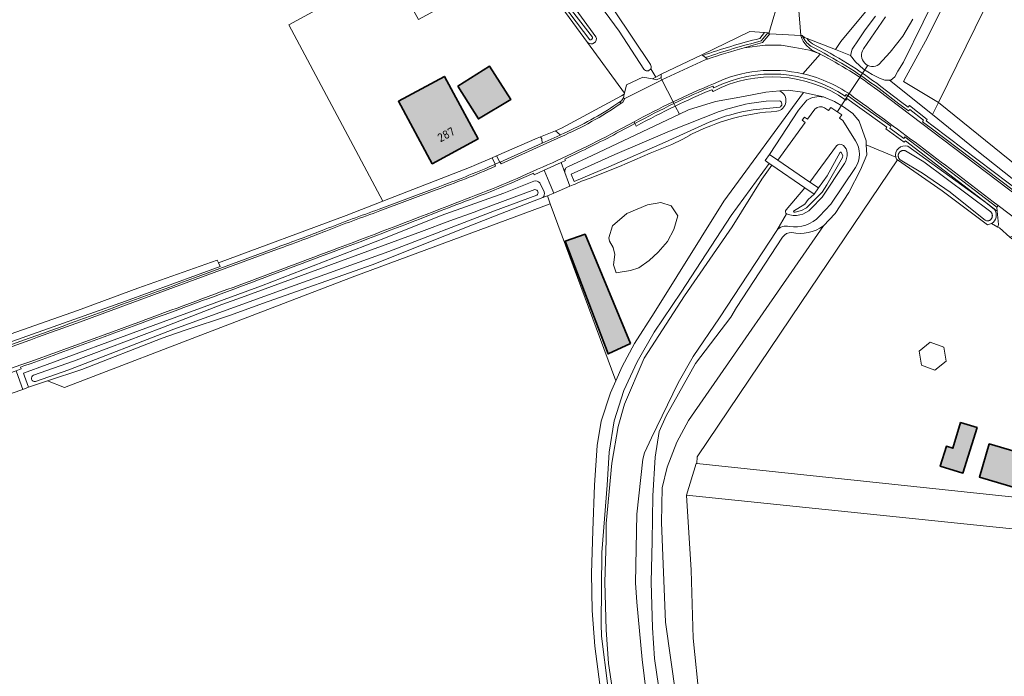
# Model space of a CAD drawing. Header units: metres. Extents: x 200031 to 204075, y 460125 to 464703.
# Tile 40 of 178: x 201905 to 202111, y 462352 to 462490. Entities that reach past the tile are written whole.
import ezdxf
from ezdxf.enums import TextEntityAlignment as Align

# ---------------------------------------------------------------- set-up
doc = ezdxf.new("R2010")
doc.units = ezdxf.units.M
doc.header["$LTSCALE"] = 2
for name, color, linetype, lineweight in [('B-WE-GR-BOS_LOOF-GV', 253, 'Continuous', 13), ('B-WE-GR-BOUWLAND-GV', 253, 'Continuous', 13), ('B-WE-GR-GRAS-GV', 253, 'Continuous', 13), ('B-WE-KW-KUNSTWERK_DUIKER-G', 253, 'Continuous', 18), ('B-WE-KW-KUNSTWERK_STUW-GV', 253, 'Continuous', 18), ('B-WE-OG-BEBOUWING-GV', 253, 'Continuous', 35), ('B-WE-OG-BEBOUWING-T18', 253, 'Continuous', 18), ('B-WE-OG-BEBOUWING_LUIFEL-GV', 253, 'Continuous', 18), ('B-WE-OG-TERREIN_CULTUURSCHEIDING-GV', 253, 'Continuous', 18), ('B-WE-OG-TERREIN_ERF-GV', 253, 'Continuous', 18), ('B-WE-OG-WATER-GV', 253, 'Continuous', 18), ('B-WE-OG-WATER_GREPPEL-GV', 253, 'Continuous', 18), ('B-WE-OG-WATER_MEER-GV', 253, 'Continuous', 18), ('B-WE-OG-WATER_SLOOT-GV', 253, 'Continuous', 18), ('B-WE-OG-WEG-GV', 253, 'Continuous', 18), ('B-WE-VH-ONVERHARD-GV', 253, 'Continuous', 18), ('B-WE-VH-VERHARDING_ASFALT-GV', 253, 'Continuous', 18), ('B-WE-VH-VERHARDING_BETON-A', 254, 'Continuous', 25), ('B-WE-VH-VERHARDING_BETONSTRAATSTEEN-GV', 253, 'Continuous', 18), ('B-WE-VH-VERHARDING_GRASBETONSTEEN-GV', 253, 'Continuous', 18), ('B-WE-VH-VERHARDING_PUIN-GV', 253, 'Continuous', 18)]:
    doc.layers.add(name, color=color, linetype=linetype, lineweight=lineweight)
doc.styles.add('NLCS-ISO-M1000-T18', font='NLCS-ISO.ttf', dxfattribs={"height": 1.8})

msp = doc.modelspace()

# ---------------------------------------------------------------- hatches: boundary and pattern name
at = {"layer": 'B-WE-VH-VERHARDING_BETON-A'}
h = msp.add_hatch(color=256, dxfattribs=at)
h.dxf.hatch_style = 1
h.paths.add_polyline_path([(201996.58, 462476.242), (202000.86, 462469.34), (202007.657, 462473.419), (202003.209, 462480.396)])
h = msp.add_hatch(color=256, dxfattribs=at)
h.dxf.hatch_style = 1
h.paths.add_polyline_path([(201991.152, 462459.938), (202000.811, 462465.144), (201993.736, 462478.27), (201984.077, 462473.063)])
h = msp.add_hatch(color=256, dxfattribs=at)
h.dxf.hatch_style = 1
h.paths.add_polyline_path([(202032.785, 462422.144), (202023.264, 462445.101), (202019.052, 462443.661), (202028.077, 462419.972)])
h = msp.add_hatch(color=256, dxfattribs=at)
h.dxf.hatch_style = 1
h.paths.add_polyline_path([(202102.082, 462405.568), (202100.466, 462400.176), (202099.125, 462400.578), (202097.818, 462396.371), (202102.568, 462394.947), (202105.536, 462404.5)])
h = msp.add_hatch(color=256, dxfattribs=at)
h.dxf.hatch_style = 1
h.paths.add_polyline_path([(202120.155, 462397.495), (202108.115, 462401.064), (202106.032, 462394.102), (202118.072, 462390.533)])

# ---------------------------------------------------------------- linework, layer by layer
at = {"layer": 'B-WE-GR-BOS_LOOF-GV', "flags": 128}
msp.add_lwpolyline([(202045.28, 462465.973), (202045.292, 462465.949), (202043.668, 462465.021), (202041.471, 462463.98), (202036.961, 462462.13), (202030.485, 462459.354), (202024.355, 462456.926), (202022.505, 462456.232), (202021.193, 462455.667), (202020.794, 462455.498), (202020.06, 462455.187), (202016.721, 462453.77), (202015.344, 462453.177), (202015.958, 462451.516), (202029.702, 462414.313), (202031.02, 462417.311), (202033.634, 462422.187), (202037.749, 462428.581), (202052.393, 462452.038), (202069.094, 462474.917), (202068.903, 462474.96), (202065.907, 462475.377), (202064.123, 462475.228)], dxfattribs=at)
at = {"layer": 'B-WE-GR-BOS_LOOF-GV'}
for points in [[(202064.123, 462475.228, -0.745084), (202063.503, 462470.942)], [(202063.503, 462470.942, 0.1029439), (202045.28, 462465.973)]]:
    msp.add_lwpolyline(points, format="xyb", dxfattribs=at)
at = {"layer": 'B-WE-GR-BOS_LOOF-GV', "flags": 128}
for points in [[(202029.257, 462438.683), (202029.488, 462440.831), (202029.181, 462442.365), (202028.414, 462443.669), (202028.26, 462444.36), (202029.027, 462446.891), (202032.019, 462449.499), (202036.391, 462451.263), (202039.153, 462451.8), (202041.301, 462451.11), (202042.758, 462448.962), (202041.914, 462446.124), (202040.534, 462443.593), (202038.616, 462441.368), (202036.698, 462439.604), (202034.55, 462438.07), (202032.786, 462437.533), (202029.794, 462436.996)], [(202032.785, 462422.144), (202028.077, 462419.972), (202019.052, 462443.661), (202023.264, 462445.101)], [(202044.565, 462390.29), (202046.574, 462390.082), (202118.362, 462382.654), (202118.419, 462383.218), (202118.426, 462383.784), (202118.385, 462384.349), (202118.294, 462384.908), (202118.155, 462385.458), (202117.968, 462385.993), (202117.736, 462386.51), (202117.46, 462387.004), (202117.142, 462387.473), (202116.784, 462387.912), (202116.389, 462388.319), (202115.961, 462388.689), (202115.501, 462389.021), (202115.015, 462389.312), (202114.505, 462389.559), (202113.976, 462389.761), (202113.431, 462389.916), (202046.746, 462396.957), (202046.549, 462396.978)]]:
    msp.add_lwpolyline(points, close=True, dxfattribs=at)
at = {"layer": 'B-WE-GR-BOUWLAND-GV', "flags": 128}
msp.add_lwpolyline([(201816.384, 462471.654), (201819.315, 462462.918), (201826.145, 462444.026), (201833.808, 462422.559), (201839.31, 462407.127), (201840.683, 462401.961), (201842.048, 462402.195), (201845.039, 462403.243), (201852.033, 462405.8), (201864.648, 462410.413), (201887.198, 462418.648), (201902.561, 462424.164), (201916.725, 462429.133), (201929.384, 462433.763), (201946.074, 462439.646), (201946.307, 462439.135), (201973.15, 462449.054), (201980.822, 462452.037), (201961.085, 462489.077), (201982.459, 462500.768)], dxfattribs=at)
at = {"layer": 'B-WE-GR-GRAS-GV', "flags": 128}
for points in [[(202098.578, 462498.709), (202094.252, 462489.676), (202090.114, 462481.282), (202088.941, 462479.382), (202088.297, 462478.214), (202087.429, 462477.492), (202087.172, 462477.492), (202096.174, 462470.249), (202097.44, 462472.818), (202090.1, 462477.213), (202090.673, 462478.282), (202092.676, 462481.955), (202095.143, 462486.429), (202097.916, 462492.115)], [(202083.511, 462493.542), (202076.944, 462485.624), (202075.839, 462483.934), (202078.963, 462482.684), (202079.306, 462483.997), (202080.684, 462485.958), (202082.066, 462488.055), (202084.216, 462490.911)], [(202097.916, 462492.115), (202095.143, 462486.429), (202092.676, 462481.955), (202090.673, 462478.282), (202090.1, 462477.213), (202097.44, 462472.818), (202107.119, 462492.456)], [(202107.119, 462492.456), (202097.44, 462472.818), (202119.003, 462455.355)], [(202073.289, 462473.961), (202069.094, 462474.917), (202052.393, 462452.038), (202037.749, 462428.581), (202033.634, 462422.187), (202031.02, 462417.311), (202029.702, 462414.313), (202028.591, 462411.785), (202026.659, 462405.871), (202025.801, 462400.741), (202025.26, 462392.448), (202024.921, 462382.895), (202024.631, 462373.883), (202024.748, 462366.08), (202025.315, 462358.604), (202026.376, 462350.571)], [(202028.07, 462350.18), (202026.722, 462360.692), (202026.652, 462363.303), (202026.802, 462378.303), (202027.903, 462392.439), (202028.339, 462399.346), (202029.374, 462405.93), (202031.387, 462412.315), (202034.203, 462418.339), (202037.737, 462424.58), (202043.401, 462432.931), (202053.93, 462449.026), (202061.921, 462459.972), (202061.039, 462460.574), (202061.942, 462461.895), (202068.062, 462471.18), (202069.837, 462473.279)], [(202088.474, 462461.276), (202082.293, 462463.867), (202082.377, 462461.789), (202081.105, 462458.631), (202078.651, 462453.906), (202075.723, 462449.459), (202073.284, 462446.871), (202044.978, 462405.968), (202042.49, 462401.48), (202040.51, 462396.203), (202039.472, 462391.852), (202039.285, 462384.591), (202040.173, 462363.636), (202042.332, 462348.3)], [(202047.282, 462347.287), (202045.963, 462360.257), (202045.523, 462374.545), (202044.565, 462390.29), (202046.549, 462396.978), (202046.746, 462396.957), (202046.793, 462398.384), (202068.64, 462430.769), (202088.837, 462460.717), (202088.604, 462460.878)], [(202020.483, 462347.137), (202026.618, 462349.351), (202026.376, 462350.571), (202025.315, 462358.604), (202024.748, 462366.08), (202024.631, 462373.883), (202024.921, 462382.895), (202025.26, 462392.448), (202025.801, 462400.741), (202026.659, 462405.871), (202028.591, 462411.785), (202029.702, 462414.313), (202015.958, 462451.516), (201974.947, 462436.316), (201946.842, 462425.514), (201913.999, 462412.934), (201910.428, 462414.307), (201906.457, 462412.98), (201905.244, 462412.531), (201901.008, 462411.048)], [(202118.362, 462382.654), (202046.574, 462390.082), (202044.565, 462390.29), (202045.523, 462374.545), (202045.963, 462360.257), (202047.282, 462347.287), (202051.678, 462333.218), (202058.053, 462320.687), (202061.79, 462315.411), (202073.222, 462305.739), (202083.554, 462296.726), (202088.39, 462292.329), (202092.786, 462286.394), (202096.304, 462279.799), (202102.239, 462264.631), (202105.317, 462252.76), (202109.368, 462235.817), (202110.153, 462232.536), (202110.593, 462227.48), (202109.274, 462221.984), (202106.855, 462217.367), (202107.075, 462209.893), (202123.343, 462136.251)]]:
    msp.add_lwpolyline(points, dxfattribs=at)
at = {"layer": 'B-WE-GR-GRAS-GV'}
for points in [[(202069.837, 462473.279, -0.1780164), (202073.289, 462473.961)], [(202088.604, 462460.878, -0.0528258), (202088.474, 462461.276)]]:
    msp.add_lwpolyline(points, format="xyb", dxfattribs=at)
at = {"layer": 'B-WE-GR-GRAS-GV', "flags": 128}
msp.add_lwpolyline([(201910.428, 462414.307), (201913.999, 462412.934), (201946.842, 462425.514), (201974.947, 462436.316), (202015.958, 462451.516), (202015.344, 462453.177), (202014.977, 462453.019), (202014.422, 462452.808), (202005.841, 462449.549), (202000, 462447.247), (201993.814, 462444.808), (201978.549, 462438.679), (201955.535, 462430.583), (201948.828, 462428.155), (201939.113, 462424.917), (201934.487, 462423.298), (201917.603, 462416.706)], close=True, dxfattribs=at)
at = {"layer": 'B-WE-KW-KUNSTWERK_DUIKER-G', "flags": 128}
msp.add_lwpolyline([(202076.231, 462470.909), (202079.389, 462475.711), (202082.545, 462480.508)], dxfattribs=at)
at = {"layer": 'B-WE-KW-KUNSTWERK_STUW-GV', "flags": 128}
msp.add_lwpolyline([(202061.942, 462461.895), (202061.039, 462460.574), (202061.921, 462459.972), (202062.429, 462459.625), (202069.417, 462454.853), (202071.362, 462453.524), (202072.264, 462454.846), (202070.465, 462456.074), (202063.691, 462460.701)], close=True, dxfattribs=at)
at = {"layer": 'B-WE-OG-BEBOUWING-GV', "flags": 128}
for points in [[(201996.58, 462476.242), (202000.86, 462469.34), (202007.657, 462473.419), (202003.209, 462480.396)], [(201991.152, 462459.938), (202000.811, 462465.144), (201993.736, 462478.27), (201984.077, 462473.063)], [(202032.785, 462422.144), (202023.264, 462445.101), (202019.052, 462443.661), (202028.077, 462419.972)], [(202102.082, 462405.568), (202100.466, 462400.176), (202099.125, 462400.578), (202097.818, 462396.371), (202102.568, 462394.947), (202105.536, 462404.5)], [(202120.155, 462397.495), (202108.115, 462401.064), (202106.032, 462394.102), (202118.072, 462390.533)]]:
    msp.add_lwpolyline(points, close=True, dxfattribs=at)
at = {"layer": 'B-WE-OG-BEBOUWING_LUIFEL-GV', "flags": 128}
msp.add_lwpolyline([(202093.406, 462420.553), (202093.896, 462417.593), (202096.704, 462416.537), (202099.022, 462418.441), (202098.533, 462421.401), (202095.725, 462422.457)], close=True, dxfattribs=at)
at = {"layer": 'B-WE-OG-TERREIN_CULTUURSCHEIDING-GV', "flags": 128}
for points in [[(202059.916, 462486.25), (202060.89, 462487.461), (202057.851, 462487.691), (202047.739, 462482.812), (202047.95, 462482.656)], [(202085.033, 462477.9), (202083.529, 462478.688), (202081.695, 462479.758), (202080.044, 462481.331), (202078.963, 462482.684), (202075.839, 462483.934), (202069.88, 462486.212)], [(202123.429, 462448.469), (202105.16, 462463.017), (202096.174, 462470.249), (202087.172, 462477.492), (202086.174, 462477.494), (202085.033, 462477.9)], [(202050.121, 462475.111), (202049.871, 462475.484)], [(202085.332, 462476.185), (202089.46, 462473.019), (202091.09, 462471.831), (202091.375, 462472.163), (202095.047, 462469.245), (202094.863, 462468.924), (202096.295, 462467.852), (202130.963, 462441.629)], [(202029.292, 462472.069), (202030.545, 462472.906), (202030.88, 462473.127), (202031.303, 462473.796), (202031.474, 462474.507), (202030.891, 462474.192), (202018.289, 462467.365), (202017.053, 462466.868), (202017.068, 462466.84), (202018.013, 462465.965)], [(202042.185, 462472.036), (202043.051, 462470.339), (202044.998, 462471.238), (202050.644, 462473.011), (202056.506, 462474.031), (202061.179, 462474.983), (202064.123, 462475.228)], [(202064.123, 462475.228), (202065.907, 462475.377), (202068.903, 462474.96), (202069.094, 462474.917), (202073.289, 462473.961), (202075.636, 462473.012), (202077.504, 462471.908), (202079.497, 462470.461), (202080.775, 462468.865), (202082.258, 462464.727), (202082.293, 462463.867), (202088.474, 462461.276)], [(202108.547, 462447.363), (202109.916, 462446.618), (202110.073, 462447.178), (202109.78, 462449.977), (202090.5, 462464.734), (202090.249, 462464.436), (202086.404, 462467.273), (202086.623, 462467.626), (202080.45, 462471.992), (202078.236, 462473.607), (202078.025, 462473.287)], [(202019.291, 462459.122), (202019.665, 462459.294), (202024.756, 462461.635), (202037.9, 462467.863), (202043.051, 462470.339), (202042.185, 462472.036)], [(202042.185, 462472.036), (202041.912, 462472.571)], [(202033.99, 462467.817), (202033.737, 462468.363), (202032.444, 462467.666), (202029.884, 462466.317)], [(202033.737, 462468.363), (202033.99, 462467.817)], [(202090.981, 462463.63), (202107.373, 462451.753), (202109.211, 462450.286)], [(202003.151, 462459.25), (202004.301, 462459.785), (202004.424, 462459.849), (202003.74, 462461.168), (202000, 462459.527), (201999.36, 462459.246), (201980.822, 462452.037), (201973.15, 462449.054), (201946.307, 462439.135)], [(202019.015, 462460.909), (202019.157, 462460.588), (202018.259, 462460.177), (202019.018, 462458.074)], [(202014.422, 462452.808), (202014.977, 462453.019), (202015.344, 462453.177), (202016.721, 462453.77), (202015.741, 462456.062), (202014.702, 462458.549), (202012.566, 462457.571), (202012.418, 462457.934)], [(201905.244, 462412.531), (201906.457, 462412.98), (201905.626, 462415.318), (201905.417, 462415.919), (201910.383, 462417.743), (201929.734, 462424.899), (201955.325, 462434.276), (201981.343, 462444.395), (201993.056, 462449.089), (202006.211, 462453.732), (202012.539, 462456.274)], [(202013.737, 462455.93), (202014.678, 462454)], [(201980.077, 462450.388), (201991.679, 462454.748)], [(201941.305, 462435.957), (201958.578, 462442.351)], [(201946.307, 462439.135), (201946.66, 462438.36), (201926.786, 462431.088), (201871.558, 462411.49), (201852.499, 462404.766), (201849.912, 462403.854), (201842.377, 462400.955), (201839.437, 462400.034), (201838.866, 462399.855)], [(201905.458, 462417.457), (201904.749, 462417.201), (201904.875, 462416.822), (201903.858, 462416.459), (201904.297, 462415.215), (201905.244, 462412.531)]]:
    msp.add_lwpolyline(points, dxfattribs=at)
at = {"layer": 'B-WE-OG-TERREIN_CULTUURSCHEIDING-GV'}
for points in [[(202047.95, 462482.656, -0.0223854), (202059.916, 462486.25)], [(202069.88, 462486.212, 0.0796177), (202070.981, 462485.14)], [(202070.981, 462485.14, -0.0426675), (202085.332, 462476.185)], [(202078.025, 462473.287, 0.2808195), (202050.121, 462475.111)], [(202049.871, 462475.484, 0.0127522), (202042.185, 462472.036)], [(202018.013, 462465.965, 0.0437854), (202029.292, 462472.069)], [(202041.912, 462472.571, 0.0139609), (202033.737, 462468.363)], [(202033.99, 462467.817, -0.0140228), (202042.185, 462472.036)], [(202042.185, 462472.036, 0.0140228), (202033.99, 462467.817)], [(202029.884, 462466.317, -0.0129299), (202019.015, 462460.909)], [(202088.474, 462461.276, -0.5658726), (202090.981, 462463.63)], [(201991.679, 462454.748, 0.0124779), (202003.151, 462459.25)], [(202019.018, 462458.074, -0.2414342), (202019.291, 462459.122)], [(202012.418, 462457.934, -0.0183006), (201996.123, 462451.265)], [(202012.539, 462456.274, -0.2741923), (202013.737, 462455.93)], [(202014.678, 462454, -0.244844), (202014.422, 462452.808)], [(201996.123, 462451.265, -0.003283), (201971.658, 462441.89)], [(201968.681, 462446.153, -0.0090876), (201980.077, 462450.388)], [(202109.211, 462450.286, -0.4482744), (202108.547, 462447.363)], [(201958.578, 462442.351, 0.0060178), (201968.681, 462446.153)], [(201971.658, 462441.89, -0.0029474), (201929.931, 462426.376)], [(201916.459, 462426.84, 0.0000804), (201941.305, 462435.957)], [(201894.374, 462418.868, 0.0002259), (201916.459, 462426.84)], [(201929.931, 462426.376, -0.0037621), (201905.458, 462417.457)]]:
    msp.add_lwpolyline(points, format="xyb", dxfattribs=at)
at = {"layer": 'B-WE-OG-TERREIN_CULTUURSCHEIDING-GV', "flags": 128}
for points in [[(202038.142, 462478.12), (202037.431, 462477.734), (202038.29, 462477.568), (202039.151, 462477.978), (202039.225, 462478.013), (202039.241, 462478.716)], [(202031.303, 462473.796), (202030.88, 462473.127), (202030.545, 462472.906), (202030.742, 462472.57), (202031.175, 462472.891), (202031.641, 462473.632)], [(202013.935, 462465.612), (202013.192, 462465.313), (202004.645, 462461.564), (202005.371, 462460.238), (202005.468, 462460.255), (202006.24, 462460.614), (202014.284, 462464.27), (202014.194, 462465.125)], [(202071.362, 462453.524), (202070.124, 462452.383), (202069.4, 462451.447), (202067.015, 462449.931), (202066.984, 462449.871), (202067.091, 462449.788), (202067.343, 462449.745), (202068.675, 462450.132), (202069.774, 462450.68), (202073.022, 462453.932), (202074.024, 462455.504), (202077.287, 462461.239), (202077.358, 462461.683), (202077.014, 462462.291), (202076.926, 462462.373), (202076.827, 462462.362), (202074.074, 462457.361), (202072.264, 462454.846)]]:
    msp.add_lwpolyline(points, close=True, dxfattribs=at)
at = {"layer": 'B-WE-OG-TERREIN_ERF-GV', "flags": 128}
for points in [[(202039.546, 462646.651), (202043.649, 462642.595), (202047.42, 462647.25), (202063.06, 462634.58), (202015.14, 462575.42), (201999.49, 462588.09), (202002.144, 462591.366), (201994.102, 462599.544), (201976.462, 462620.634), (201973.246, 462618.146), (201970.374, 462622.455), (201954.086, 462611.197), (201953.86, 462611.506), (201951.009, 462609.472), (201957.085, 462600.479), (201976.273, 462572.489), (201995.483, 462543.791), (201994.744, 462542.921), (202000.491, 462533.938), (202004.616, 462527.491), (202013.311, 462515.114), (202017.6, 462509.649), (202018.151, 462508.947), (202036.981, 462480.795)], [(202035.588, 462479.781), (202030.447, 462487.794), (202015.329, 462508.366), (202012.016, 462514.204), (202003.301, 462526.609), (201999.158, 462533.085), (201987.94, 462550.621), (201973.481, 462571.962)], [(201978.149, 462555.227), (201983.1, 462547.237), (202005.941, 462513.613), (202010.212, 462507.712), (202012.478, 462504.58), (202015.352, 462500.609), (202025.555, 462486.61)], [(202008.458, 462506.522), (202004.279, 462512.673), (202004.264, 462512.695), (202000.053, 462510.392), (202005.863, 462499.841), (201988.269, 462490.217), (201982.459, 462500.768), (201961.085, 462489.077), (201980.822, 462452.037), (201999.36, 462459.246), (202000, 462459.527), (202003.74, 462461.168), (202004.645, 462461.564), (202013.192, 462465.313), (202013.935, 462465.612), (202017.053, 462466.868), (202018.289, 462467.365), (202030.891, 462474.192), (202031.474, 462474.507)], [(202031.474, 462474.507), (202031.531, 462474.748), (202023.785, 462485.358), (202010.695, 462503.287)], [(202037.037, 462479.871), (202038.142, 462478.12), (202039.241, 462478.716), (202047.739, 462482.812), (202057.851, 462487.691), (202060.89, 462487.461), (202061.616, 462487.406), (202061.861, 462487.27), (202064.17, 462495.192)], [(202068.051, 462492.946), (202068.52, 462486.85), (202068.813, 462486.844), (202069.329, 462486.422), (202069.88, 462486.212), (202075.839, 462483.934), (202076.944, 462485.624), (202083.511, 462493.542)], [(202023.785, 462485.358), (202031.531, 462474.748), (202031.955, 462476.515), (202035.364, 462478.135), (202037.431, 462477.734), (202038.142, 462478.12), (202037.037, 462479.871)], [(202107.751, 462447.121), (202098.23, 462454.202), (202088.837, 462460.717), (202068.64, 462430.769), (202046.793, 462398.384), (202046.746, 462396.957), (202113.431, 462389.916)], [(202113.726, 462443.525), (202112.446, 462444.481), (202110.229, 462446.448), (202109.916, 462446.618), (202108.547, 462447.363)]]:
    msp.add_lwpolyline(points, dxfattribs=at)
at = {"layer": 'B-WE-OG-TERREIN_ERF-GV'}
for points in [[(202025.555, 462486.61, -0.7801579), (202023.785, 462485.358)], [(202037.037, 462479.871, -0.5479506), (202035.588, 462479.781)], [(202036.981, 462480.795, -0.2921841), (202037.037, 462479.871)], [(202108.547, 462447.363, -0.1049904), (202107.751, 462447.121)]]:
    msp.add_lwpolyline(points, format="xyb", dxfattribs=at)
at = {"layer": 'B-WE-OG-TERREIN_ERF-GV', "flags": 128}
for points in [[(201996.58, 462476.242), (202003.209, 462480.396), (202007.657, 462473.419), (202000.86, 462469.34)], [(201984.077, 462473.063), (201993.736, 462478.27), (202000.811, 462465.144), (201991.152, 462459.938)], [(202102.568, 462394.947), (202097.818, 462396.371), (202099.125, 462400.578), (202100.466, 462400.176), (202102.082, 462405.568), (202105.536, 462404.5)], [(202106.032, 462394.102), (202108.115, 462401.064), (202120.155, 462397.495), (202118.072, 462390.533)]]:
    msp.add_lwpolyline(points, close=True, dxfattribs=at)
at = {"layer": 'B-WE-OG-WATER-GV', "flags": 128}
for points in [[(202011.265, 462503.379), (202014.537, 462498.858), (202024.258, 462485.986)], [(202024.788, 462486.505), (202018.921, 462494.105), (202011.966, 462504.025)]]:
    msp.add_lwpolyline(points, dxfattribs=at)
at = {"layer": 'B-WE-OG-WATER-GV'}
msp.add_lwpolyline([(202024.258, 462485.986, 0.67796), (202024.788, 462486.505)], format="xyb", dxfattribs=at)
at = {"layer": 'B-WE-OG-WATER_GREPPEL-GV', "flags": 128}
for points in [[(202125.217, 462450.694), (202119.003, 462455.355), (202097.44, 462472.818), (202096.174, 462470.249), (202105.16, 462463.017), (202123.429, 462448.469)], [(202107.541, 462447.91), (202107.585, 462447.907), (202107.651, 462447.905), (202107.718, 462447.908), (202107.785, 462447.915), (202107.85, 462447.926), (202107.916, 462447.941), (202107.98, 462447.959), (202108.043, 462447.982), (202108.104, 462448.008), (202108.164, 462448.038), (202108.222, 462448.071), (202108.277, 462448.108), (202108.331, 462448.148), (202108.382, 462448.191), (202108.43, 462448.237), (202108.476, 462448.286), (202108.518, 462448.337), (202108.557, 462448.391), (202108.593, 462448.447), (202108.626, 462448.506), (202108.655, 462448.566), (202108.68, 462448.627), (202108.702, 462448.691), (202108.72, 462448.755), (202108.734, 462448.82), (202108.744, 462448.886), (202108.75, 462448.953), (202108.752, 462449.019), (202108.75, 462449.086), (202108.744, 462449.153), (202108.734, 462449.219), (202108.72, 462449.284), (202108.702, 462449.348), (202108.681, 462449.412), (202108.655, 462449.473), (202108.626, 462449.534), (202108.594, 462449.592), (202108.558, 462449.648), (202108.519, 462449.702), (202108.476, 462449.754), (202108.431, 462449.803), (202094.378, 462460.299), (202090.546, 462462.607), (202090.485, 462462.634), (202090.423, 462462.656), (202090.36, 462462.675), (202090.296, 462462.69), (202090.231, 462462.701), (202090.165, 462462.708), (202090.099, 462462.712), (202090.033, 462462.711), (202089.967, 462462.706), (202089.902, 462462.697), (202089.837, 462462.684), (202089.773, 462462.668), (202089.711, 462462.647), (202089.649, 462462.623), (202089.59, 462462.595), (202089.532, 462462.563), (202089.476, 462462.528), (202089.422, 462462.49), (202089.371, 462462.449), (202089.322, 462462.404), (202089.276, 462462.357), (202089.233, 462462.307), (202089.193, 462462.254), (202089.156, 462462.199), (202089.123, 462462.142), (202089.094, 462462.083), (202089.067, 462462.023), (202089.045, 462461.961), (202089.027, 462461.897), (202089.012, 462461.833), (202089.001, 462461.768), (202088.994, 462461.702), (202088.991, 462461.636), (202088.993, 462461.57), (202088.998, 462461.505), (202089.007, 462461.439), (202089.02, 462461.375), (202089.037, 462461.311), (202089.058, 462461.248), (202089.082, 462461.187), (202089.111, 462461.127), (202089.142, 462461.07), (202089.178, 462461.014), (202089.216, 462460.96), (202089.425, 462460.753), (202094.096, 462457.94), (202099.884, 462453.977), (202104.193, 462450.498), (202107.244, 462448.071)]]:
    msp.add_lwpolyline(points, close=True, dxfattribs=at)
msp.add_lwpolyline([(201852.499, 462404.766), (201871.558, 462411.49), (201926.786, 462431.088), (201946.66, 462438.36), (201946.307, 462439.135), (201946.074, 462439.646), (201929.384, 462433.763), (201916.725, 462429.133), (201902.561, 462424.164), (201887.198, 462418.648), (201864.648, 462410.413), (201852.033, 462405.8)], dxfattribs=at)
at = {"layer": 'B-WE-OG-WATER_MEER-GV', "flags": 128}
msp.add_lwpolyline([(202029.257, 462438.683), (202029.794, 462436.996), (202032.786, 462437.533), (202034.55, 462438.07), (202036.698, 462439.604), (202038.616, 462441.368), (202040.534, 462443.593), (202041.914, 462446.124), (202042.758, 462448.962), (202041.301, 462451.11), (202039.153, 462451.8), (202036.391, 462451.263), (202032.019, 462449.499), (202029.027, 462446.891), (202028.26, 462444.36), (202028.414, 462443.669), (202029.181, 462442.365), (202029.488, 462440.831)], close=True, dxfattribs=at)
at = {"layer": 'B-WE-OG-WATER_SLOOT-GV', "flags": 128}
for points in [[(201913.706, 462658.424), (201921.643, 462647.842), (201933.457, 462630.773), (201944.853, 462614.564), (201954.991, 462598.708), (201965.501, 462584.162), (201973.481, 462571.962), (201987.94, 462550.621), (201999.158, 462533.085), (202003.301, 462526.609), (202012.016, 462514.204), (202015.329, 462508.366), (202030.447, 462487.794), (202035.588, 462479.781)], [(202036.981, 462480.795), (202018.151, 462508.947)], [(202025.555, 462486.61), (202015.352, 462500.609), (202012.478, 462504.58)], [(202010.695, 462503.287), (202023.785, 462485.358)], [(202024.258, 462485.986), (202014.537, 462498.858), (202011.265, 462503.379)], [(202011.966, 462504.025), (202018.921, 462494.105), (202024.788, 462486.505)], [(202084.216, 462490.911), (202082.066, 462488.055), (202080.684, 462485.958), (202079.306, 462483.997), (202078.963, 462482.684), (202080.044, 462481.331), (202081.695, 462479.758), (202083.529, 462478.688), (202085.033, 462477.9), (202086.174, 462477.494), (202087.172, 462477.492), (202087.429, 462477.492), (202088.297, 462478.214), (202088.941, 462479.382), (202090.114, 462481.282), (202094.252, 462489.676), (202098.578, 462498.709)], [(202081.714, 462484.033), (202086.339, 462490.763)], [(202086.339, 462490.763), (202081.714, 462484.033)], [(202092.065, 462490.278), (202089.985, 462486.725), (202087.273, 462483.354), (202084.949, 462480.771)], [(202084.949, 462480.771), (202087.273, 462483.354), (202089.985, 462486.725), (202092.065, 462490.278)], [(202064.123, 462475.228), (202061.179, 462474.983), (202056.506, 462474.031), (202050.644, 462473.011), (202044.998, 462471.238), (202043.051, 462470.339), (202037.9, 462467.863), (202024.756, 462461.635), (202019.665, 462459.294), (202019.291, 462459.122)], [(202073.284, 462446.871), (202075.723, 462449.459), (202078.651, 462453.906), (202081.105, 462458.631), (202082.377, 462461.789), (202082.293, 462463.867), (202082.258, 462464.727), (202080.775, 462468.865), (202079.497, 462470.461), (202077.504, 462471.908), (202075.636, 462473.012), (202073.289, 462473.961)], [(202057.733, 462472.587), (202061.296, 462473.078), (202064.047, 462473.139)], [(202064.047, 462473.139), (202061.296, 462473.078), (202057.733, 462472.587)], [(202064.108, 462471.79), (202058.57, 462471.216)], [(202058.57, 462471.216), (202064.108, 462471.79)], [(202069.837, 462473.279), (202068.062, 462471.18), (202061.942, 462461.895), (202063.691, 462460.701), (202069.469, 462468.617), (202068.823, 462469.088), (202069.294, 462469.734), (202069.941, 462469.263), (202071.514, 462471.418)], [(202071.514, 462471.418), (202069.941, 462469.263), (202069.294, 462469.734), (202068.823, 462469.088), (202069.469, 462468.617), (202063.691, 462460.701)], [(202073.504, 462471.681), (202074.361, 462471.082), (202074.844, 462471.773), (202077.14, 462470.171), (202076.657, 462469.479), (202077.34, 462469.002), (202080.002, 462464.748)], [(202080.002, 462464.748), (202077.34, 462469.002), (202076.657, 462469.479), (202077.14, 462470.171), (202074.844, 462471.773), (202074.361, 462471.082), (202073.504, 462471.681)], [(202049.293, 462468.659), (202040.093, 462464.477), (202028.231, 462459.279), (202020.966, 462456.21), (202020.327, 462457.739), (202029.475, 462461.881), (202040.981, 462466.763), (202051.41, 462470.887)], [(202051.41, 462470.887), (202040.981, 462466.763), (202029.475, 462461.881), (202020.327, 462457.739)], [(202020.327, 462457.739), (202020.966, 462456.21), (202028.231, 462459.279), (202040.093, 462464.477), (202049.293, 462468.659)], [(202019.018, 462458.074), (202019.771, 462455.988), (202020.06, 462455.187), (202020.794, 462455.498), (202021.193, 462455.667), (202022.505, 462456.232), (202024.355, 462456.926), (202030.485, 462459.354), (202036.961, 462462.13), (202041.471, 462463.98), (202043.668, 462465.021), (202045.292, 462465.949)], [(202045.292, 462465.949), (202045.28, 462465.973)], [(202063.691, 462460.701), (202070.465, 462456.074), (202076.003, 462463.659)], [(202076.003, 462463.659), (202070.465, 462456.074), (202072.264, 462454.846), (202074.074, 462457.361), (202076.827, 462462.362), (202076.926, 462462.373), (202077.014, 462462.291), (202077.358, 462461.683), (202077.287, 462461.239), (202074.024, 462455.504), (202073.022, 462453.932)], [(202109.211, 462450.286), (202107.373, 462451.753), (202090.981, 462463.63)], [(202027.716, 462384.385), (202028.912, 462397.005), (202030.205, 462404.714), (202031.523, 462409.426), (202035.69, 462419.058), (202044.116, 462432.213), (202054.109, 462446.685), (202060.361, 462456.679), (202062.429, 462459.625), (202061.921, 462459.972), (202053.93, 462449.026), (202043.401, 462432.931), (202037.737, 462424.58), (202034.203, 462418.339), (202031.387, 462412.315), (202029.374, 462405.93), (202028.339, 462399.346), (202027.903, 462392.439), (202026.802, 462378.303), (202026.652, 462363.303), (202026.722, 462360.692), (202028.07, 462350.18)], [(202062.429, 462459.625), (202060.361, 462456.679), (202054.109, 462446.685), (202044.116, 462432.213), (202035.69, 462419.058), (202031.523, 462409.426), (202030.205, 462404.714), (202028.912, 462397.005), (202027.716, 462384.385), (202027.677, 462380.85), (202027.426, 462372.006), (202027.718, 462361.994), (202028.162, 462354.962), (202029.163, 462348.423)], [(202065.463, 462450.246), (202069.417, 462454.853), (202062.429, 462459.625)], [(202070.725, 462450.549), (202072.996, 462452.938), (202077.688, 462459.953)], [(202077.688, 462459.953), (202072.996, 462452.938), (202070.725, 462450.549)], [(202080.013, 462459.113), (202074.878, 462451.434), (202072.489, 462448.921)], [(202072.489, 462448.921), (202074.878, 462451.434), (202080.013, 462459.113)], [(202088.604, 462460.878), (202088.837, 462460.717)], [(202088.837, 462460.717), (202098.23, 462454.202), (202107.751, 462447.121)], [(202012.539, 462456.274), (202006.211, 462453.732), (201993.056, 462449.089), (201981.343, 462444.395), (201955.325, 462434.276), (201929.734, 462424.899), (201910.383, 462417.743), (201905.417, 462415.919), (201905.626, 462415.318), (201906.457, 462412.98), (201910.428, 462414.307), (201917.603, 462416.706), (201934.487, 462423.298), (201939.113, 462424.917), (201948.828, 462428.155), (201955.535, 462430.583), (201978.549, 462438.679), (201993.814, 462444.808), (202000, 462447.247), (202005.841, 462449.549), (202014.422, 462452.808)], [(202014.678, 462454), (202013.737, 462455.93)], [(202073.022, 462453.932), (202069.774, 462450.68), (202068.675, 462450.132), (202067.343, 462449.745), (202067.091, 462449.788), (202066.984, 462449.871), (202067.015, 462449.931), (202069.4, 462451.447), (202070.124, 462452.383), (202071.362, 462453.524), (202069.417, 462454.853), (202065.463, 462450.246)], [(201907.474, 462415.492), (201915.861, 462418.483), (201934.434, 462425.439), (201947.038, 462430.38), (201951.14, 462431.851), (201988.957, 462445.728), (201994.855, 462447.925), (202000, 462449.788), (202001.562, 462450.354), (202012.752, 462454.51)], [(202012.752, 462454.51), (202001.562, 462450.354), (202000, 462449.788), (201994.855, 462447.925), (201988.957, 462445.728), (201951.14, 462431.851), (201947.038, 462430.38), (201934.434, 462425.439), (201915.861, 462418.483), (201907.474, 462415.492)], [(202013.133, 462453.31), (202004.254, 462450.053), (201982.106, 462441.487), (201962.435, 462434.392), (201936.945, 462425.167), (201914.891, 462416.636), (201907.901, 462414.204)], [(201907.901, 462414.204), (201914.891, 462416.636), (201936.945, 462425.167), (201962.435, 462434.392), (201982.106, 462441.487), (202004.254, 462450.053), (202013.133, 462453.31)], [(202036.077, 462348.91), (202035.234, 462355.82), (202034.118, 462367.872), (202033.878, 462371.872), (202034.127, 462386.329), (202035.397, 462397.859), (202035.755, 462399.217), (202037.208, 462402.374), (202042.83, 462413.889), (202045.985, 462419.459), (202051.474, 462427.553), (202063.483, 462445.91), (202065.564, 462449.385)], [(202065.564, 462449.385), (202063.483, 462445.91)], [(202083.468, 462262.437), (202085.822, 462267.699), (202088.196, 462273.004), (202088.767, 462277.165), (202087.929, 462282.228), (202085.922, 462286.942), (202081.042, 462291.485), (202062.831, 462305.422), (202054.248, 462315.966), (202048.131, 462327.631), (202042.332, 462348.3), (202040.173, 462363.636), (202039.285, 462384.591), (202039.472, 462391.852), (202040.51, 462396.203), (202042.49, 462401.48), (202044.978, 462405.968), (202073.284, 462446.871)], [(202063.483, 462445.91), (202051.474, 462427.553), (202045.985, 462419.459), (202042.83, 462413.889), (202037.208, 462402.374), (202035.755, 462399.217), (202035.397, 462397.859), (202034.127, 462386.329), (202033.878, 462371.872), (202034.118, 462367.872), (202035.234, 462355.82), (202036.077, 462348.91)], [(202038.694, 462350.262), (202037.816, 462356.004), (202037.409, 462362.441), (202037.13, 462372.01), (202037.375, 462380.659), (202037.48, 462390.186), (202037.991, 462398.285), (202038.844, 462403.706), (202040.318, 462406.969), (202046.423, 462417.983), (202053.854, 462427.725), (202055.067, 462429.757), (202064.724, 462444.52)], [(202064.724, 462444.52), (202055.067, 462429.757), (202053.854, 462427.725), (202046.423, 462417.983), (202040.318, 462406.969), (202038.844, 462403.706), (202037.991, 462398.285), (202037.48, 462390.186), (202037.375, 462380.659), (202037.13, 462372.01), (202037.409, 462362.441), (202037.816, 462356.004), (202038.694, 462350.262)], [(202029.163, 462348.423), (202028.162, 462354.962), (202027.718, 462361.994), (202027.426, 462372.006), (202027.677, 462380.85), (202027.716, 462384.385)]]:
    msp.add_lwpolyline(points, dxfattribs=at)
at = {"layer": 'B-WE-OG-WATER_SLOOT-GV'}
for points in [[(202023.785, 462485.358, 0.7801579), (202025.555, 462486.61)], [(202024.788, 462486.505, -0.67796), (202024.258, 462485.986)], [(202084.949, 462480.771, -0.8313036), (202081.714, 462484.033)], [(202081.714, 462484.033, 0.8313036), (202084.949, 462480.771)], [(202035.588, 462479.781, 0.5479506), (202037.037, 462479.871)], [(202037.037, 462479.871, 0.2921841), (202036.981, 462480.795)], [(202063.503, 462470.942, 0.745084), (202064.123, 462475.228)], [(202073.289, 462473.961, 0.1780164), (202069.837, 462473.279)], [(202051.41, 462470.887, -0.0240445), (202057.733, 462472.587)], [(202057.733, 462472.587, 0.0240445), (202051.41, 462470.887)], [(202064.047, 462473.139, -0.7317338), (202064.108, 462471.79)], [(202064.108, 462471.79, 0.7317338), (202064.047, 462473.139)], [(202071.514, 462471.418, -0.3561705), (202073.504, 462471.681)], [(202073.504, 462471.681, 0.3561705), (202071.514, 462471.418)], [(202045.28, 462465.973, -0.1029439), (202063.503, 462470.942)], [(202058.57, 462471.216, 0.0631976), (202049.293, 462468.659)], [(202049.293, 462468.659, -0.0631976), (202058.57, 462471.216)], [(202077.472, 462463.767, 0.4141041), (202076.003, 462463.659)], [(202076.003, 462463.659, -0.4141041), (202077.472, 462463.767)], [(202078.288, 462462.137, 0.213935), (202077.472, 462463.767)], [(202077.472, 462463.767, -0.213935), (202078.288, 462462.137)], [(202080.002, 462464.748, -0.2986677), (202080.013, 462459.113)], [(202080.013, 462459.113, 0.2986677), (202080.002, 462464.748)], [(202090.981, 462463.63, 0.5658726), (202088.474, 462461.276)], [(202077.688, 462459.953, 0.1661993), (202078.288, 462462.137)], [(202078.288, 462462.137, -0.1661993), (202077.688, 462459.953)], [(202088.474, 462461.276, 0.0528258), (202088.604, 462460.878)], [(202019.291, 462459.122, 0.2414342), (202019.018, 462458.074)], [(202013.737, 462455.93, 0.2741923), (202012.539, 462456.274)], [(202012.752, 462454.51, -0.689589), (202013.133, 462453.31)], [(202013.133, 462453.31, 0.689589), (202012.752, 462454.51)], [(202014.422, 462452.808, 0.244844), (202014.678, 462454)], [(202065.463, 462450.246, 0.4978169), (202065.564, 462449.385)], [(202065.564, 462449.385, -0.4978169), (202065.463, 462450.246)], [(202065.564, 462449.385, 0.3115815), (202070.725, 462450.549)], [(202070.725, 462450.549, -0.3115815), (202065.564, 462449.385)], [(202072.489, 462448.921, -0.2535591), (202066.121, 462446.748)], [(202066.121, 462446.748, 0.2535591), (202072.489, 462448.921)], [(202108.547, 462447.363, 0.4482744), (202109.211, 462450.286)], [(202066.121, 462446.748, 0.2952657), (202063.483, 462445.91)], [(202063.483, 462445.91, -0.2952657), (202066.121, 462446.748)], [(202066.633, 462445.476, 0.2131653), (202073.284, 462446.871)], [(202073.284, 462446.871, -0.2131653), (202066.633, 462445.476)], [(202107.751, 462447.121, 0.1049904), (202108.547, 462447.363)], [(202064.724, 462444.52, -0.2779677), (202066.633, 462445.476)], [(202066.633, 462445.476, 0.2779677), (202064.724, 462444.52)], [(201907.901, 462414.204, -0.9193653), (201907.474, 462415.492)], [(201907.474, 462415.492, 0.9193653), (201907.901, 462414.204)]]:
    msp.add_lwpolyline(points, format="xyb", dxfattribs=at)
at = {"layer": 'B-WE-OG-WATER_SLOOT-GV', "flags": 128}
msp.add_lwpolyline([(202107.541, 462447.91), (202107.244, 462448.071), (202104.193, 462450.498), (202099.884, 462453.977), (202094.096, 462457.94), (202089.425, 462460.753), (202089.216, 462460.96), (202089.178, 462461.014), (202089.142, 462461.07), (202089.111, 462461.127), (202089.082, 462461.187), (202089.058, 462461.248), (202089.037, 462461.311), (202089.02, 462461.375), (202089.007, 462461.439), (202088.998, 462461.505), (202088.993, 462461.57), (202088.991, 462461.636), (202088.994, 462461.702), (202089.001, 462461.768), (202089.012, 462461.833), (202089.027, 462461.897), (202089.045, 462461.961), (202089.067, 462462.023), (202089.094, 462462.083), (202089.123, 462462.142), (202089.156, 462462.199), (202089.193, 462462.254), (202089.233, 462462.307), (202089.276, 462462.357), (202089.322, 462462.404), (202089.371, 462462.449), (202089.422, 462462.49), (202089.476, 462462.528), (202089.532, 462462.563), (202089.59, 462462.595), (202089.649, 462462.623), (202089.711, 462462.647), (202089.773, 462462.668), (202089.837, 462462.684), (202089.902, 462462.697), (202089.967, 462462.706), (202090.033, 462462.711), (202090.099, 462462.712), (202090.165, 462462.708), (202090.231, 462462.701), (202090.296, 462462.69), (202090.36, 462462.675), (202090.423, 462462.656), (202090.485, 462462.634), (202090.546, 462462.607), (202094.378, 462460.299), (202108.431, 462449.803), (202108.476, 462449.754), (202108.519, 462449.702), (202108.558, 462449.648), (202108.594, 462449.592), (202108.626, 462449.534), (202108.655, 462449.473), (202108.681, 462449.412), (202108.702, 462449.348), (202108.72, 462449.284), (202108.734, 462449.219), (202108.744, 462449.153), (202108.75, 462449.086), (202108.752, 462449.019), (202108.75, 462448.953), (202108.744, 462448.886), (202108.734, 462448.82), (202108.72, 462448.755), (202108.702, 462448.691), (202108.68, 462448.627), (202108.655, 462448.566), (202108.626, 462448.506), (202108.593, 462448.447), (202108.557, 462448.391), (202108.518, 462448.337), (202108.476, 462448.286), (202108.43, 462448.237), (202108.382, 462448.191), (202108.331, 462448.148), (202108.277, 462448.108), (202108.222, 462448.071), (202108.164, 462448.038), (202108.104, 462448.008), (202108.043, 462447.982), (202107.98, 462447.959), (202107.916, 462447.941), (202107.85, 462447.926), (202107.785, 462447.915), (202107.718, 462447.908), (202107.651, 462447.905), (202107.585, 462447.907)], close=True, dxfattribs=at)
at = {"layer": 'B-WE-OG-WEG-GV'}
for points in [[(202059.916, 462486.25, 0.0223854), (202047.95, 462482.656)], [(202068.813, 462486.844, 0.1353389), (202070.671, 462484.624)], [(202070.981, 462485.14, -0.0796177), (202069.88, 462486.212)], [(202048.534, 462482.224, -0.0219326), (202060.257, 462485.717)], [(202070.671, 462484.624, -0.042763), (202084.969, 462475.707)], [(202085.332, 462476.185, 0.0426675), (202070.981, 462485.14)], [(202050.121, 462475.111, -0.2808195), (202078.025, 462473.287)], [(202077.86, 462474.128, 0.2695297), (202050.323, 462475.888)], [(202050.096, 462476.228, 0.0135813), (202041.912, 462472.571)], [(202042.185, 462472.036, -0.0127522), (202049.871, 462475.484)]]:
    msp.add_lwpolyline(points, format="xyb", dxfattribs=at)
at = {"layer": 'B-WE-OG-WEG-GV', "flags": 128}
for points in [[(202060.257, 462485.717), (202061.616, 462487.406), (202060.89, 462487.461), (202059.916, 462486.25)], [(202069.88, 462486.212), (202069.329, 462486.422), (202068.813, 462486.844)], [(202047.95, 462482.656), (202048.534, 462482.224)], [(202049.871, 462475.484), (202050.121, 462475.111)], [(202050.323, 462475.888), (202050.096, 462476.228)], [(202084.969, 462475.707), (202089.101, 462472.539), (202091.184, 462471.019)], [(202130.963, 462441.629), (202096.295, 462467.852), (202094.863, 462468.924), (202095.047, 462469.245), (202091.375, 462472.163), (202091.09, 462471.831), (202089.46, 462473.019), (202085.332, 462476.185)], [(202090.153, 462465.253), (202087.206, 462467.427), (202087.431, 462467.789), (202080.8, 462472.479), (202078.08, 462474.463), (202077.86, 462474.128)], [(202078.025, 462473.287), (202078.236, 462473.607), (202080.45, 462471.992), (202086.623, 462467.626), (202086.404, 462467.273), (202090.249, 462464.436), (202090.5, 462464.734), (202109.78, 462449.977), (202109.774, 462450.031), (202109.696, 462450.768), (202109.71, 462450.786), (202090.41, 462465.558), (202090.153, 462465.253)], [(202041.912, 462472.571), (202042.185, 462472.036)], [(202091.184, 462471.019), (202091.454, 462471.334), (202094.27, 462469.096), (202094.078, 462468.762), (202095.934, 462467.373), (202130.609, 462441.144)]]:
    msp.add_lwpolyline(points, dxfattribs=at)
at = {"layer": 'B-WE-VH-ONVERHARD-GV', "flags": 128}
for points in [[(202020.06, 462455.187), (202019.771, 462455.988), (202019.018, 462458.074), (202018.259, 462460.177), (202014.702, 462458.549), (202015.741, 462456.062), (202016.721, 462453.77)], [(201905.244, 462412.531), (201904.297, 462415.215), (201903.858, 462416.459), (201899.579, 462414.93), (201901.008, 462411.048)]]:
    msp.add_lwpolyline(points, close=True, dxfattribs=at)
at = {"layer": 'B-WE-VH-VERHARDING_ASFALT-GV'}
for points in [[(202056.654, 462484.303, 0.0112316), (202048.968, 462481.903)], [(202084.7, 462475.353, 0.0463723), (202072.638, 462482.932)], [(202050.235, 462476.723, -0.169908), (202068.998, 462478.825)], [(202068.998, 462478.825, -0.103347), (202079.62, 462473.943)], [(202041.729, 462472.929, -0.0139324), (202050.235, 462476.723)], [(202079.62, 462473.943, -0.0079739), (202108.909, 462451.921)], [(202030.742, 462472.57, -0.0502596), (202018.163, 462465.594)], [(202033.567, 462468.73, -0.013838), (202041.729, 462472.929)], [(202013.268, 462458.761, 0.0193842), (202029.696, 462466.67)], [(202004.448, 462459.387, -0.0151959), (201991.817, 462454.373)], [(201995.985, 462451.641, 0.0195111), (202013.268, 462458.761)], [(201971.517, 462442.264, 0.0032962), (201995.985, 462451.641)], [(201980.214, 462450.012, 0.0091432), (201968.827, 462445.78)], [(201968.827, 462445.78, -0.0059264), (201958.716, 462441.975)], [(201929.794, 462426.752, 0.002932), (201971.517, 462442.264)], [(201916.597, 462426.464, -0.0001346), (201894.508, 462418.491)], [(201899.046, 462415.612, 0.0046606), (201929.794, 462426.752)]]:
    msp.add_lwpolyline(points, format="xyb", dxfattribs=at)
at = {"layer": 'B-WE-VH-VERHARDING_ASFALT-GV', "flags": 128}
for points in [[(202068.998, 462478.825), (202072.638, 462482.932), (202072.382, 462483.061), (202070.348, 462483.755), (202067.28, 462484.376), (202064.452, 462484.807), (202061.053, 462484.863), (202056.654, 462484.303)], [(202048.968, 462481.903), (202048.494, 462481.743), (202039.378, 462477.534)], [(202072.638, 462482.932), (202068.998, 462478.825)], [(202041.729, 462472.929), (202039.378, 462477.534), (202039.304, 462477.5), (202031.641, 462473.632), (202031.175, 462472.891), (202030.742, 462472.57)], [(202039.378, 462477.534), (202041.729, 462472.929)], [(202130.344, 462440.787), (202084.7, 462475.353)], [(202029.696, 462466.67), (202033.567, 462468.73)], [(202018.163, 462465.594), (202005.665, 462459.882), (202005.468, 462460.255), (202005.371, 462460.238), (202004.424, 462459.849), (202004.301, 462459.785), (202004.448, 462459.387)], [(201991.817, 462454.373), (201980.214, 462450.012)], [(202108.909, 462451.921), (202109.968, 462451.122), (202116.359, 462446.3), (202123.432, 462440.963)], [(201958.716, 462441.975), (201941.444, 462435.582), (201916.597, 462426.464)]]:
    msp.add_lwpolyline(points, dxfattribs=at)
at = {"layer": 'B-WE-VH-VERHARDING_BETONSTRAATSTEEN-GV', "flags": 128}
for points in [[(202064.284, 462502.172), (202064.272, 462497.381), (202064.17, 462495.192), (202061.861, 462487.27), (202062.019, 462487.183), (202068.52, 462486.85), (202068.051, 462492.946), (202068.473, 462512.573), (202063.956, 462511.833), (202064.37, 462510.895), (202064.399, 462509.623), (202064.409, 462506.663)], [(202039.241, 462478.716), (202039.225, 462478.013), (202039.151, 462477.978), (202039.378, 462477.534), (202048.494, 462481.743), (202048.968, 462481.903), (202048.534, 462482.224), (202047.95, 462482.656), (202047.739, 462482.812)], [(202004.424, 462459.849), (202005.371, 462460.238), (202004.645, 462461.564), (202003.74, 462461.168)], [(202109.916, 462446.618), (202110.229, 462446.448), (202112.446, 462444.481), (202115.47, 462445.666), (202115.494, 462445.675), (202116.081, 462445.919), (202116.095, 462445.938), (202116.359, 462446.3), (202109.968, 462451.122), (202109.71, 462450.786), (202109.696, 462450.768), (202109.774, 462450.031), (202109.78, 462449.977), (202110.073, 462447.178)]]:
    msp.add_lwpolyline(points, close=True, dxfattribs=at)
for points in [[(202068.52, 462486.85), (202062.019, 462487.183), (202060.483, 462485.358)], [(202056.654, 462484.303), (202061.053, 462484.863), (202064.452, 462484.807), (202067.28, 462484.376), (202070.348, 462483.755)], [(202070.348, 462483.755), (202072.382, 462483.061), (202071.925, 462483.288)]]:
    msp.add_lwpolyline(points, dxfattribs=at)
at = {"layer": 'B-WE-VH-VERHARDING_BETONSTRAATSTEEN-GV'}
for points in [[(202071.925, 462483.288, -0.2249165), (202068.52, 462486.85)], [(202060.483, 462485.358, 0.0054319), (202056.654, 462484.303)]]:
    msp.add_lwpolyline(points, format="xyb", dxfattribs=at)
at = {"layer": 'B-WE-VH-VERHARDING_GRASBETONSTEEN-GV', "flags": 128}
for points in [[(202060.483, 462485.358), (202062.019, 462487.183), (202061.861, 462487.27), (202061.616, 462487.406), (202060.257, 462485.717)], [(202068.813, 462486.844), (202068.52, 462486.85)], [(202048.534, 462482.224), (202048.968, 462481.903)], [(202071.925, 462483.288), (202072.382, 462483.061), (202072.638, 462482.932)], [(202050.096, 462476.228), (202050.323, 462475.888)], [(202130.609, 462441.144), (202095.934, 462467.373), (202094.078, 462468.762), (202094.27, 462469.096), (202091.454, 462471.334), (202091.184, 462471.019), (202089.101, 462472.539), (202084.969, 462475.707)], [(202077.86, 462474.128), (202078.08, 462474.463), (202080.8, 462472.479), (202087.431, 462467.789), (202087.206, 462467.427), (202090.153, 462465.253), (202090.41, 462465.558), (202109.71, 462450.786)], [(202084.7, 462475.353), (202130.344, 462440.787)], [(202030.742, 462472.57), (202030.545, 462472.906), (202029.292, 462472.069)], [(202041.912, 462472.571), (202041.729, 462472.929)], [(202041.729, 462472.929), (202041.912, 462472.571)], [(202029.884, 462466.317), (202032.444, 462467.666), (202033.737, 462468.363), (202033.567, 462468.73), (202029.696, 462466.67)], [(202033.567, 462468.73), (202033.737, 462468.363)], [(202018.013, 462465.965), (202018.001, 462465.96), (202014.284, 462464.27), (202006.24, 462460.614), (202005.468, 462460.255), (202005.665, 462459.882), (202018.163, 462465.594)], [(202004.448, 462459.387), (202004.301, 462459.785), (202003.151, 462459.25)], [(202012.418, 462457.934), (202012.566, 462457.571), (202014.702, 462458.549), (202018.259, 462460.177), (202019.157, 462460.588), (202019.015, 462460.909)], [(201991.679, 462454.748), (201980.077, 462450.388)], [(201980.214, 462450.012), (201991.817, 462454.373)], [(202109.71, 462450.786), (202109.968, 462451.122), (202108.909, 462451.921)], [(201916.597, 462426.464), (201941.444, 462435.582), (201958.716, 462441.975)], [(201958.578, 462442.351), (201941.305, 462435.957)], [(201833.699, 462392.006), (201867.614, 462404.075), (201882.859, 462409.434), (201897.185, 462414.526), (201897.975, 462414.769), (201898.092, 462414.398), (201899.579, 462414.93), (201903.858, 462416.459), (201904.875, 462416.822), (201904.749, 462417.201), (201905.458, 462417.457)]]:
    msp.add_lwpolyline(points, dxfattribs=at)
at = {"layer": 'B-WE-VH-VERHARDING_GRASBETONSTEEN-GV'}
for points in [[(202068.52, 462486.85, 0.2249165), (202071.925, 462483.288)], [(202070.671, 462484.624, -0.1353389), (202068.813, 462486.844)], [(202060.257, 462485.717, 0.0219326), (202048.534, 462482.224)], [(202048.968, 462481.903, -0.0112316), (202056.654, 462484.303)], [(202056.654, 462484.303, -0.0054319), (202060.483, 462485.358)], [(202084.969, 462475.707, 0.042763), (202070.671, 462484.624)], [(202072.638, 462482.932, -0.0463723), (202084.7, 462475.353)], [(202068.998, 462478.825, 0.169908), (202050.235, 462476.723)], [(202050.323, 462475.888, -0.2695297), (202077.86, 462474.128)], [(202079.62, 462473.943, 0.103347), (202068.998, 462478.825)], [(202050.235, 462476.723, 0.0139324), (202041.729, 462472.929)], [(202041.912, 462472.571, -0.0135813), (202050.096, 462476.228)], [(202108.909, 462451.921, 0.0079739), (202079.62, 462473.943)], [(202029.292, 462472.069, -0.0437854), (202018.013, 462465.965)], [(202018.163, 462465.594, 0.0502596), (202030.742, 462472.57)], [(202041.729, 462472.929, 0.013838), (202033.567, 462468.73)], [(202033.737, 462468.363, -0.0139609), (202041.912, 462472.571)], [(202029.696, 462466.67, -0.0193842), (202013.268, 462458.761)], [(202019.015, 462460.909, 0.0129299), (202029.884, 462466.317)], [(202003.151, 462459.25, -0.0124779), (201991.679, 462454.748)], [(201991.817, 462454.373, 0.0151959), (202004.448, 462459.387)], [(202013.268, 462458.761, -0.0195111), (201995.985, 462451.641)], [(201996.123, 462451.265, 0.0183006), (202012.418, 462457.934)], [(201995.985, 462451.641, -0.0032962), (201971.517, 462442.264)], [(201971.658, 462441.89, 0.003283), (201996.123, 462451.265)], [(201980.077, 462450.388, 0.0090876), (201968.681, 462446.153)], [(201968.827, 462445.78, -0.0091432), (201980.214, 462450.012)], [(201968.681, 462446.153, -0.0060178), (201958.578, 462442.351)], [(201958.716, 462441.975, 0.0059264), (201968.827, 462445.78)], [(201971.517, 462442.264, -0.002932), (201929.794, 462426.752)], [(201929.931, 462426.376, 0.0029474), (201971.658, 462441.89)], [(201941.305, 462435.957, -0.0000804), (201916.459, 462426.84)], [(201916.459, 462426.84, -0.0002259), (201894.374, 462418.868)], [(201894.508, 462418.491, 0.0001346), (201916.597, 462426.464)], [(201929.794, 462426.752, -0.0046606), (201899.046, 462415.612)], [(201905.458, 462417.457, 0.0037621), (201929.931, 462426.376)]]:
    msp.add_lwpolyline(points, format="xyb", dxfattribs=at)
at = {"layer": 'B-WE-VH-VERHARDING_PUIN-GV', "flags": 128}
for points in [[(202031.474, 462474.507), (202031.303, 462473.796), (202031.641, 462473.632), (202039.304, 462477.5), (202039.378, 462477.534), (202039.151, 462477.978), (202038.29, 462477.568), (202037.431, 462477.734), (202035.364, 462478.135), (202031.955, 462476.515), (202031.531, 462474.748)], [(202018.013, 462465.965), (202017.068, 462466.84), (202017.053, 462466.868), (202013.935, 462465.612), (202014.194, 462465.125), (202014.284, 462464.27), (202018.001, 462465.96)]]:
    msp.add_lwpolyline(points, close=True, dxfattribs=at)

# ---------------------------------------------------------------- texts
at = {"layer": 'B-WE-OG-BEBOUWING-T18', "style": 'NLCS-ISO-M1000-T18'}
msp.add_text('287', height=1.8, rotation=28.3, dxfattribs=at).set_placement((201994.084, 462466.062), align=Align.MIDDLE)

doc.saveas('drawing.dxf')
